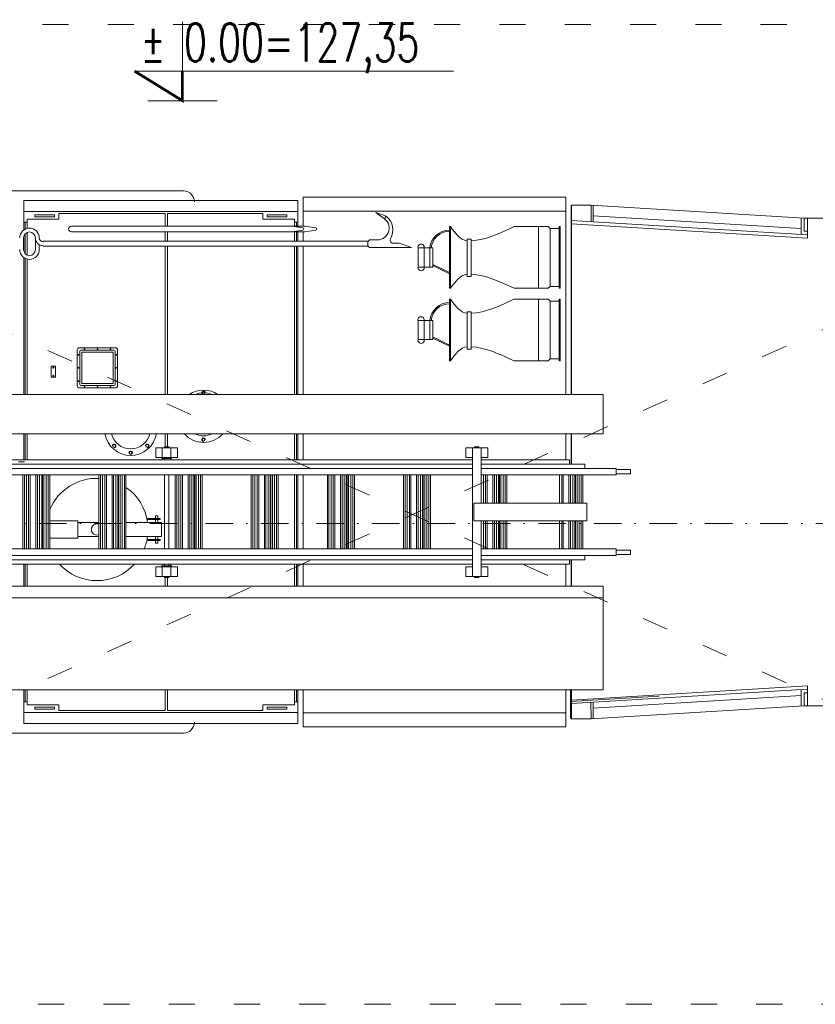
# Model space of a CAD drawing. Header units: centimetres. Extents: x -122 to 72759, y 3298 to 43172.
# Tile 17 of 168: x 38022 to 38387, y 8229 to 8681. Entities that reach past the tile are written whole.
import ezdxf

# ---------------------------------------------------------------- set-up
doc = ezdxf.new("R2010")
doc.units = ezdxf.units.CM
doc.header["$MEASUREMENT"] = 0
doc.linetypes.add('ACAD_ISO03W100', pattern=[30, 12, -18])
doc.linetypes.add('DASHDOT', pattern=[25.4, 12.7, -6.35, 0, -6.35])
for name, color, linetype, lineweight in [('0-meble', 7, 'Continuous', 5), ('0-OSIE', 7, 'DASHDOT', 5), ('meble', 7, 'Continuous', 5), ('PR-METKI', 7, 'Continuous', 5), ('ZZZ_Xref', 7, 'Continuous', 5)]:
    doc.layers.add(name, color=color, linetype=linetype, lineweight=lineweight)
doc.styles.get("Standard").update_dxf_attribs({"font": 'ARIAL.TTF'})

# ---------------------------------------------------------------- blocks, each defined once
blk = doc.blocks.new('G$CA1DC9C89')
at = {"layer": '0-meble', "lineweight": 5, "const_width": 1.25}
blk.add_lwpolyline([(3428.43, -1958.11), (3450.38, -1971.65), (3450.38, -1958.11)], dxfattribs=at)
at = {"layer": '0-OSIE', "lineweight": 5}
blk.add_lwpolyline([(-236.55, -2165.81), (4271.92, -2165.81)], dxfattribs=at)
at = {"layer": 'meble', "lineweight": 5}
for p, q in [((3450.94, -2013.12), (3347.95, -2013.12)), ((3505.88, -2015.92), (3505.88, -2029.33)), ((3626.57, -2015.92), (3505.88, -2015.92)), ((3626.57, -2015.92), (3626.57, -2106.61)), ((3503.48, -2017.52), (3377.5, -2017.52)), ((3377.5, -2017.52), (3377.5, -2030.98)), ((3503.48, -2017.52), (3503.48, -2029.33)), ((3628.97, -2019.62), (3628.97, -2106.61)), ((3629.17, -2019.62), (3629.17, -2106.61)), ((3629.17, -2019.62), (3633.17, -2019.62)), ((3633.17, -2019.62), (3638.17, -2019.62)), ((3638.17, -2019.62), (3736.16, -2025.62)), ((3638.17, -2019.62), (3638.17, -2027.21)), ((3639.17, -2019.62), (3639.17, -2027.27)), ((3377.5, -2022.52), (3503.48, -2022.52)), ((3393.59, -2026.02), (3379.1, -2026.02)), ((3379.1, -2026.02), (3379.1, -2030.26)), ((3393.59, -2026.02), (3393.59, -2023.52)), ((3393.59, -2023.52), (3442.47, -2023.52)), ((3442.47, -2023.52), (3442.47, -2029.33)), ((3443.47, -2029.33), (3443.47, -2023.52)), ((3443.47, -2023.52), (3487.38, -2023.52)), ((3487.38, -2026.02), (3487.38, -2023.52)), ((3487.38, -2023.52), (3487.38, -2026.02)), ((3501.88, -2026.02), (3487.38, -2026.02)), ((3501.88, -2026.02), (3501.88, -2029.33)), ((3626.57, -2022.42), (3505.88, -2022.42)), ((3505.88, -2022.42), (3505.88, -2029.33)), ((3543.98, -2024.71), (3539.23, -2023.01)), ((3539.23, -2023.01), (3543.22, -2025.89)), ((3543.18, -2025.89), (3544.06, -2024.71)), ((3639.15, -2024.47), (3734.66, -2030.32)), ((3734.66, -2033.12), (3734.66, -2025.62)), ((3736.16, -2025.62), (3754.16, -2025.62)), ((3736.16, -2031.55), (3736.16, -2025.62)), ((3737.66, -2034.81), (3737.66, -2025.62)), ((3379.1, -2027.52), (3377.5, -2027.52)), ((3378.1, -2027.52), (3378.1, -2030.62)), ((3399.34, -2029.33), (3420.73, -2029.33)), ((3420.73, -2029.33), (3426.21, -2029.33)), ((3426.21, -2029.33), (3451.88, -2029.33)), ((3451.88, -2029.33), (3506.67, -2029.33)), ((3505.75, -2030.06), (3500.73, -2029.33)), ((3501.88, -2027.52), (3503.48, -2027.52)), ((3502.88, -2027.52), (3502.88, -2029.33)), ((3511.69, -2030.06), (3506.67, -2029.33)), ((3573.55, -2029.48), (3573.1, -2029.48)), ((3573.1, -2057.83), (3573.1, -2029.48)), ((3573.55, -2057.83), (3573.55, -2029.48)), ((3602.8, -2029.48), (3614.05, -2029.48)), ((3614.05, -2057.83), (3614.05, -2029.48)), ((3618.5, -2029.48), (3614.05, -2029.48)), ((3619.4, -2030.38), (3618.5, -2029.48)), ((3619.4, -2056.93), (3619.4, -2030.38)), ((3623.45, -2030.38), (3619.4, -2030.38)), ((3623.45, -2057.83), (3623.45, -2029.48)), ((3623.9, -2029.48), (3623.45, -2029.48)), ((3623.9, -2057.83), (3623.9, -2029.48)), ((3629.17, -2026.66), (3737.66, -2033.31)), ((3629.17, -2028.16), (3737.66, -2034.81)), ((3377.4, -2034.65), (3377.4, -2040.05)), ((3377.5, -2033.92), (3377.5, -2040.77)), ((3378.1, -2032.83), (3378.1, -2041.86)), ((3379.1, -2032.14), (3379.1, -2042.55)), ((3382.8, -2040.05), (3382.8, -2034.65)), ((3399.34, -2031.84), (3420.74, -2031.84)), ((3420.74, -2031.84), (3426.52, -2031.84)), ((3426.52, -2031.84), (3451.88, -2031.84)), ((3442.47, -2031.84), (3442.47, -2036.16)), ((3443.47, -2036.16), (3443.47, -2031.84)), ((3451.88, -2031.84), (3506.67, -2031.84)), ((3505.74, -2031.13), (3500.73, -2031.84)), ((3501.88, -2031.84), (3501.88, -2036.16)), ((3502.88, -2031.84), (3502.88, -2036.16)), ((3503.48, -2031.84), (3503.48, -2036.16)), ((3505.88, -2031.84), (3505.88, -2036.16)), ((3505.88, -2031.84), (3505.88, -2036.16)), ((3511.68, -2031.13), (3506.67, -2031.84)), ((3732.65, -2033), (3732.45, -2033.01)), ((3736.16, -2031.55), (3737.66, -2031.55)), ((3382.8, -2040.05), (3382.8, -2036.54)), ((3384.6, -2040.05), (3384.6, -2037.76)), ((3386.4, -2036.45), (3386.4, -2036.16)), ((3452, -2036.16), (3386.4, -2036.16)), ((3386.4, -2038.25), (3386.4, -2038.5)), ((3451.62, -2038.5), (3386.4, -2038.5)), ((3442.47, -2038.5), (3442.47, -2106.61)), ((3443.47, -2106.61), (3443.47, -2038.5)), ((3527.74, -2038.5), (3451.62, -2038.5)), ((3527.7, -2036.16), (3452, -2036.16)), ((3501.88, -2038.5), (3501.88, -2106.61)), ((3502.88, -2038.5), (3502.88, -2106.61)), ((3503.48, -2038.5), (3503.48, -2106.61)), ((3505.88, -2038.5), (3505.88, -2106.61)), ((3505.88, -2038.5), (3505.88, -2106.61)), ((3535.51, -2036.16), (3527.7, -2036.16)), ((3535.51, -2038.5), (3527.7, -2038.5)), ((3535.51, -2038.23), (3535.51, -2038.5)), ((3535.52, -2036.45), (3536.42, -2035.55)), ((3536.42, -2035.55), (3535.52, -2036.45)), ((3535.52, -2036.45), (3535.52, -2036.16)), ((3535.52, -2038.25), (3535.52, -2036.45)), ((3535.52, -2038.25), (3536.42, -2039.15)), ((3536.42, -2035.55), (3539.03, -2035.55)), ((3536.42, -2039.15), (3538.55, -2039.15)), ((3538.55, -2039.15), (3555.58, -2039.15)), ((3549.97, -2037.08), (3547.17, -2037.08)), ((3547.83, -2037.08), (3547.4, -2037.08)), ((3555.65, -2039.15), (3549.97, -2037.08)), ((3558.66, -2039.26), (3558.66, -2048.06)), ((3565.51, -2039.26), (3558.66, -2039.26)), ((3561.5, -2039.26), (3561.5, -2048.06)), ((3564.14, -2039.26), (3564.14, -2048.06)), ((3565.51, -2039.26), (3565.51, -2048.06)), ((3583.01, -2035.33), (3581.21, -2035.33)), ((3581.21, -2035.33), (3581.21, -2052.43)), ((3583.01, -2052.43), (3583.01, -2035.33)), ((3377.5, -2043.72), (3377.5, -2106.61)), ((3378.1, -2044.08), (3378.1, -2106.61)), ((3379.1, -2044.43), (3379.1, -2106.61)), ((3565.51, -2048.06), (3558.66, -2048.06)), ((3564.12, -2046.14), (3564.14, -2046.15)), ((3565.51, -2046.82), (3573.1, -2050.56)), ((3565.51, -2047.39), (3573.1, -2051.12)), ((3581.21, -2052.43), (3583.01, -2052.43)), ((3619.4, -2056.93), (3618.5, -2057.83)), ((3623.45, -2056.93), (3619.4, -2056.93)), ((3573.55, -2057.83), (3573.1, -2057.83)), ((3602.8, -2057.83), (3614.05, -2057.83)), ((3618.5, -2057.83), (3614.05, -2057.83)), ((3623.9, -2057.83), (3623.45, -2057.83)), ((3573.55, -2062.82), (3573.1, -2062.82)), ((3573.1, -2091.17), (3573.1, -2062.82)), ((3573.55, -2091.17), (3573.55, -2062.82)), ((3602.8, -2062.82), (3614.05, -2062.82)), ((3614.05, -2091.17), (3614.05, -2062.82)), ((3618.5, -2062.82), (3614.05, -2062.82)), ((3619.4, -2063.72), (3618.5, -2062.82)), ((3619.4, -2090.27), (3619.4, -2063.72)), ((3623.45, -2063.72), (3619.4, -2063.72)), ((3623.45, -2091.17), (3623.45, -2062.82)), ((3623.9, -2062.82), (3623.45, -2062.82)), ((3623.9, -2091.17), (3623.9, -2062.82)), ((3583.01, -2068.67), (3581.21, -2068.67)), ((3581.21, -2068.67), (3581.21, -2085.76)), ((3583.01, -2085.76), (3583.01, -2068.67)), ((3558.66, -2072.59), (3558.66, -2081.39)), ((3565.51, -2072.59), (3558.66, -2072.59)), ((3561.5, -2072.59), (3561.5, -2081.39)), ((3564.14, -2072.59), (3564.14, -2081.39)), ((3565.51, -2072.59), (3565.51, -2081.39)), ((3565.51, -2080.16), (3573.1, -2083.89)), ((3565.51, -2081.39), (3558.66, -2081.39)), ((3565.51, -2080.72), (3573.1, -2084.46)), ((3402.95, -2088.42), (3402.35, -2088.42)), ((3402.65, -2088.12), (3402.65, -2088.72)), ((3403.2, -2086.77), (3403.2, -2101.97)), ((3418.9, -2086.27), (3403.7, -2086.27)), ((3418.5, -2087.17), (3404.1, -2087.17)), ((3404.1, -2087.17), (3404.1, -2101.57)), ((3405.05, -2085.72), (3405.65, -2085.72)), ((3405.35, -2086.02), (3405.35, -2085.42)), ((3411.05, -2085.72), (3411.65, -2085.72)), ((3411.35, -2086.02), (3411.35, -2085.42)), ((3417.05, -2085.72), (3417.65, -2085.72)), ((3417.35, -2086.02), (3417.35, -2085.42)), ((3418.5, -2101.57), (3418.5, -2087.17)), ((3419.4, -2101.97), (3419.4, -2086.77)), ((3419.65, -2088.42), (3420.25, -2088.42)), ((3419.95, -2088.12), (3419.95, -2088.72)), ((3581.21, -2085.76), (3583.01, -2085.76)), ((3390.05, -2093.65), (3391.55, -2093.65)), ((3390.05, -2093.65), (3392.05, -2093.65)), ((3390.05, -2098.65), (3390.05, -2093.65)), ((3390.05, -2098.65), (3390.05, -2093.65)), ((3391.05, -2094.65), (3391.05, -2093.85)), ((3392.05, -2098.65), (3392.05, -2093.65)), ((3573.55, -2091.17), (3573.1, -2091.17)), ((3602.8, -2091.17), (3614.05, -2091.17)), ((3618.5, -2091.17), (3614.05, -2091.17)), ((3619.4, -2090.27), (3618.5, -2091.17)), ((3623.45, -2090.27), (3619.4, -2090.27)), ((3623.9, -2091.17), (3623.45, -2091.17)), ((3390.65, -2094.25), (3391.45, -2094.25)), ((3390.65, -2098.05), (3391.45, -2098.05)), ((3391.05, -2098.45), (3391.05, -2097.65)), ((3402.95, -2094.42), (3402.35, -2094.42)), ((3402.65, -2094.11), (3402.65, -2094.72)), ((3419.65, -2094.42), (3420.25, -2094.42)), ((3419.95, -2094.11), (3419.95, -2094.72)), ((3391.55, -2098.65), (3390.05, -2098.65)), ((3392.05, -2098.65), (3390.05, -2098.65)), ((3402.95, -2100.42), (3402.35, -2100.42)), ((3402.65, -2100.11), (3402.65, -2100.72)), ((3403.7, -2102.47), (3418.9, -2102.47)), ((3404.1, -2101.57), (3418.5, -2101.57)), ((3405.05, -2103.02), (3405.65, -2103.02)), ((3405.35, -2102.71), (3405.35, -2103.32)), ((3411.05, -2103.02), (3411.65, -2103.02)), ((3411.35, -2102.71), (3411.35, -2103.32)), ((3417.05, -2103.02), (3417.65, -2103.02)), ((3417.35, -2102.71), (3417.35, -2103.32)), ((3419.65, -2100.42), (3420.25, -2100.42)), ((3419.95, -2100.11), (3419.95, -2100.72)), ((3224.51, -2106.61), (3643.79, -2106.61)), ((3643.79, -2106.61), (3643.79, -2124.61)), ((3224.51, -2124.61), (3643.79, -2124.61)), ((3377.5, -2124.61), (3377.5, -2136.58)), ((3378.1, -2124.61), (3378.1, -2136.58)), ((3379.1, -2124.61), (3379.1, -2136.61)), ((3442.47, -2124.61), (3442.47, -2130.66)), ((3443.47, -2130.66), (3443.47, -2124.61)), ((3501.88, -2124.61), (3501.88, -2136.58)), ((3502.88, -2124.61), (3502.88, -2136.58)), ((3503.48, -2124.61), (3503.48, -2136.58)), ((3505.88, -2124.61), (3505.88, -2136.58)), ((3505.88, -2124.61), (3505.88, -2136.58)), ((3626.57, -2124.61), (3626.57, -2136.58)), ((3628.97, -2124.61), (3628.97, -2138.58)), ((3629.17, -2124.61), (3629.17, -2138.58)), ((3438.11, -2131.16), (3441.11, -2131.16)), ((3438.11, -2131.16), (3438.11, -2135.56)), ((3441.11, -2131.16), (3445.11, -2131.16)), ((3441.11, -2135.56), (3441.11, -2131.16)), ((3442.11, -2131.16), (3442.11, -2130.66)), ((3442.11, -2130.66), (3444.11, -2130.66)), ((3444.11, -2131.16), (3444.11, -2130.66)), ((3445.11, -2135.56), (3445.11, -2131.16)), ((3445.11, -2131.16), (3448.11, -2131.16)), ((3448.11, -2131.16), (3448.11, -2135.56)), ((3580.66, -2131.16), (3583.66, -2131.16)), ((3580.66, -2131.16), (3580.66, -2135.56)), ((3583.66, -2131.16), (3583.66, -2138.58)), ((3583.66, -2131.16), (3587.66, -2131.16)), ((3584.66, -2131.16), (3584.66, -2130.66)), ((3584.66, -2130.66), (3586.66, -2130.66)), ((3586.66, -2131.16), (3586.66, -2130.66)), ((3587.66, -2131.16), (3587.66, -2138.58)), ((3587.66, -2131.16), (3590.66, -2131.16)), ((3590.66, -2131.16), (3590.66, -2135.56)), ((3345.45, -2138.58), (3583.66, -2138.58)), ((3346.36, -2136.58), (3583.66, -2136.58)), ((3375, -2137.61), (3377.85, -2137.61)), ((3438.11, -2135.56), (3443.11, -2135.56)), ((3440.86, -2135.56), (3440.86, -2136.06)), ((3440.86, -2136.06), (3445.36, -2136.06)), ((3441.11, -2136.06), (3441.11, -2136.58)), ((3442.11, -2136.06), (3442.11, -2136.58)), ((3448.11, -2135.56), (3443.11, -2135.56)), ((3445.11, -2136.06), (3445.11, -2136.58)), ((3445.36, -2135.56), (3445.36, -2136.06)), ((3580.66, -2135.56), (3583.66, -2135.56)), ((3583.66, -2136.58), (3583.66, -2184.57)), ((3590.66, -2135.56), (3587.66, -2135.56)), ((3587.66, -2136.58), (3587.66, -2156.58)), ((3587.66, -2136.58), (3610.61, -2136.58)), ((3587.66, -2138.58), (3610.61, -2138.58)), ((3610.61, -2136.58), (3628.24, -2136.58)), ((3610.61, -2138.58), (3635.24, -2138.58)), ((3628.24, -2136.58), (3628.24, -2138.58)), ((3635.24, -2138.58), (3635.24, -2140.58)), ((3344.37, -2143.58), (3583.66, -2143.58)), ((3345.02, -2140.58), (3377.5, -2140.58)), ((3377.04, -2143.58), (3377.04, -2177.57)), ((3377.5, -2140.58), (3583.66, -2140.58)), ((3377.74, -2143.58), (3377.74, -2177.57)), ((3378.74, -2143.58), (3378.74, -2177.57)), ((3379.7, -2143.58), (3379.7, -2177.57)), ((3380.44, -2143.58), (3380.44, -2177.57)), ((3383.04, -2143.58), (3383.04, -2177.57)), ((3383.74, -2143.58), (3383.74, -2177.57)), ((3384.74, -2177.57), (3384.74, -2143.58)), ((3385.7, -2143.58), (3385.7, -2177.57)), ((3386.04, -2143.58), (3386.04, -2177.57)), ((3386.74, -2143.58), (3386.74, -2177.57)), ((3387.74, -2177.57), (3387.74, -2143.58)), ((3388.7, -2143.58), (3388.7, -2177.57)), ((3389.44, -2143.58), (3389.44, -2164.61)), ((3412.04, -2143.58), (3412.04, -2177.57)), ((3412.74, -2143.58), (3412.74, -2177.57)), ((3413.73, -2143.58), (3413.73, -2177.57)), ((3414.7, -2143.58), (3414.7, -2177.57)), ((3415.44, -2143.58), (3415.44, -2177.57)), ((3418.04, -2143.58), (3418.04, -2177.57)), ((3418.74, -2143.58), (3418.74, -2177.57)), ((3419.74, -2177.57), (3419.74, -2143.58)), ((3420.7, -2143.58), (3420.7, -2177.57)), ((3421.04, -2143.58), (3421.04, -2177.57)), ((3421.74, -2143.58), (3421.74, -2177.57)), ((3422.74, -2177.57), (3422.74, -2143.58)), ((3423.7, -2143.58), (3423.7, -2177.57)), ((3424.44, -2143.58), (3424.44, -2177.57)), ((3442.11, -2143.58), (3442.11, -2177.57)), ((3444.11, -2143.58), (3444.11, -2177.57)), ((3447.04, -2143.58), (3447.04, -2177.57)), ((3447.74, -2143.58), (3447.74, -2177.57)), ((3448.73, -2143.58), (3448.73, -2177.57)), ((3449.69, -2143.58), (3449.69, -2177.57)), ((3450.44, -2143.58), (3450.44, -2177.57)), ((3453.03, -2143.58), (3453.03, -2177.57)), ((3453.74, -2143.58), (3453.74, -2177.57)), ((3454.73, -2177.57), (3454.73, -2143.58)), ((3455.69, -2143.58), (3455.69, -2177.57)), ((3456.03, -2143.58), (3456.03, -2177.57)), ((3456.74, -2143.58), (3456.74, -2177.57)), ((3457.73, -2177.57), (3457.73, -2143.58)), ((3458.69, -2143.58), (3458.69, -2177.57)), ((3459.43, -2143.58), (3459.43, -2177.57)), ((3482.03, -2143.58), (3482.03, -2177.57)), ((3482.73, -2143.58), (3482.73, -2177.57)), ((3483.73, -2143.58), (3483.73, -2177.57)), ((3484.69, -2143.58), (3484.69, -2177.57)), ((3485.43, -2140.58), (3488.03, -2140.58)), ((3485.43, -2143.58), (3485.43, -2177.57)), ((3488.03, -2143.58), (3488.03, -2177.57)), ((3488.73, -2143.58), (3488.73, -2177.57)), ((3489.73, -2177.57), (3489.73, -2143.58)), ((3490.69, -2143.58), (3490.69, -2177.57)), ((3491.03, -2143.58), (3491.03, -2177.57)), ((3491.73, -2143.58), (3491.73, -2177.57)), ((3492.73, -2177.57), (3492.73, -2143.58)), ((3493.69, -2143.58), (3493.69, -2177.57)), ((3494.43, -2143.58), (3494.43, -2177.57)), ((3501.88, -2143.58), (3501.88, -2177.57)), ((3502.88, -2143.58), (3502.88, -2177.57)), ((3503.48, -2177.57), (3503.48, -2143.58)), ((3505.88, -2177.57), (3505.88, -2143.58)), ((3505.88, -2143.58), (3505.88, -2150.1)), ((3517.03, -2143.58), (3517.03, -2177.57)), ((3517.73, -2143.58), (3517.73, -2177.57)), ((3518.72, -2143.58), (3518.72, -2177.57)), ((3519.69, -2143.58), (3519.69, -2177.57)), ((3520.43, -2143.58), (3520.43, -2177.57)), ((3523.03, -2143.58), (3523.03, -2177.57)), ((3523.73, -2143.58), (3523.73, -2177.57)), ((3524.73, -2177.57), (3524.73, -2143.58)), ((3525.69, -2143.58), (3525.69, -2177.57)), ((3526.03, -2143.58), (3526.03, -2177.57)), ((3526.73, -2143.58), (3526.73, -2177.57)), ((3527.73, -2177.57), (3527.73, -2143.58)), ((3528.69, -2143.58), (3528.69, -2177.57)), ((3529.43, -2143.58), (3529.43, -2177.57)), ((3552.02, -2143.58), (3552.02, -2177.57)), ((3552.72, -2143.58), (3552.72, -2177.57)), ((3553.72, -2143.58), (3553.72, -2177.57)), ((3554.68, -2143.58), (3554.68, -2177.57)), ((3555.42, -2143.58), (3555.42, -2177.57)), ((3558.02, -2143.58), (3558.02, -2177.57)), ((3558.72, -2143.58), (3558.72, -2177.57)), ((3559.72, -2177.57), (3559.72, -2143.58)), ((3560.68, -2143.58), (3560.68, -2177.57)), ((3561.02, -2143.58), (3561.02, -2177.57)), ((3561.72, -2143.58), (3561.72, -2177.57)), ((3562.72, -2177.57), (3562.72, -2143.58)), ((3563.68, -2143.58), (3563.68, -2177.57)), ((3564.42, -2143.58), (3564.42, -2177.57)), ((3587.66, -2140.58), (3610.61, -2140.58)), ((3587.66, -2143.58), (3610.61, -2143.58)), ((3588.71, -2143.58), (3588.71, -2156.58)), ((3589.68, -2143.58), (3589.68, -2156.58)), ((3590.42, -2143.58), (3590.42, -2156.58)), ((3593.02, -2143.58), (3593.02, -2156.58)), ((3593.72, -2143.58), (3593.72, -2156.58)), ((3594.72, -2156.58), (3594.72, -2143.58)), ((3595.68, -2143.58), (3595.68, -2156.58)), ((3596.02, -2143.58), (3596.02, -2156.58)), ((3596.72, -2143.58), (3596.72, -2156.58)), ((3597.72, -2156.58), (3597.72, -2143.58)), ((3598.68, -2143.58), (3598.68, -2156.58)), ((3599.42, -2143.58), (3599.42, -2156.58)), ((3610.61, -2140.58), (3649.74, -2140.58)), ((3610.61, -2143.58), (3649.74, -2143.58)), ((3623.71, -2143.58), (3623.71, -2156.58)), ((3624.68, -2143.58), (3624.68, -2156.58)), ((3625.42, -2143.58), (3625.42, -2156.58)), ((3626.94, -2140.58), (3649.74, -2140.58)), ((3628.02, -2143.58), (3628.02, -2156.58)), ((3628.72, -2143.58), (3628.72, -2156.58)), ((3629.72, -2156.58), (3629.72, -2143.58)), ((3630.68, -2143.58), (3630.68, -2156.58)), ((3631.02, -2143.58), (3631.02, -2156.58)), ((3631.72, -2143.58), (3631.72, -2156.58)), ((3632.72, -2156.58), (3632.72, -2143.58)), ((3632.94, -2143.58), (3649.74, -2143.58)), ((3633.67, -2143.58), (3633.67, -2156.58)), ((3634.42, -2143.58), (3634.42, -2156.58)), ((3649.74, -2140.58), (3649.74, -2143.58)), ((3649.74, -2141.08), (3655.17, -2141.08)), ((3655.17, -2143.08), (3649.74, -2143.08)), ((3655.17, -2141.08), (3656.23, -2141.08)), ((3655.17, -2143.08), (3656.23, -2143.08)), ((3656.23, -2141.08), (3656.23, -2143.08)), ((3584.26, -2156.58), (3636.22, -2156.58)), ((3584.26, -2156.58), (3584.26, -2164.58)), ((3636.22, -2156.58), (3636.22, -2164.58)), ((3389.44, -2164.61), (3402.34, -2164.61)), ((3389.44, -2164.61), (3389.44, -2177.57)), ((3402.34, -2164.61), (3402.34, -2172.61)), ((3402.34, -2165.36), (3412.04, -2165.36)), ((3424.44, -2165.36), (3440.84, -2165.36)), ((3434.05, -2163.61), (3440.09, -2163.61)), ((3434.14, -2164.01), (3440.09, -2164.01)), ((3439.14, -2162.36), (3437.94, -2162.36)), ((3437.94, -2162.36), (3437.94, -2163.61)), ((3437.94, -2164.01), (3437.94, -2165.36)), ((3439.14, -2163.61), (3439.14, -2162.36)), ((3439.14, -2165.36), (3439.14, -2164.01)), ((3439.19, -2163.61), (3439.19, -2164.01)), ((3440.09, -2163.61), (3440.09, -2164.01)), ((3440.84, -2165.36), (3440.84, -2171.86)), ((3584.26, -2164.58), (3636.22, -2164.58)), ((3587.66, -2164.58), (3587.66, -2190.15)), ((3588.71, -2164.58), (3588.71, -2177.57)), ((3589.68, -2164.58), (3589.68, -2177.57)), ((3590.42, -2164.58), (3590.42, -2177.57)), ((3593.02, -2164.58), (3593.02, -2177.57)), ((3593.72, -2164.58), (3593.72, -2177.57)), ((3594.72, -2177.57), (3594.72, -2164.58)), ((3595.68, -2164.58), (3595.68, -2177.57)), ((3596.02, -2164.58), (3596.02, -2177.57)), ((3596.72, -2164.58), (3596.72, -2177.57)), ((3597.72, -2177.57), (3597.72, -2164.58)), ((3598.68, -2164.58), (3598.68, -2177.57)), ((3599.42, -2164.58), (3599.42, -2177.57)), ((3623.71, -2164.58), (3623.71, -2177.57)), ((3624.68, -2164.58), (3624.68, -2177.57)), ((3625.42, -2164.58), (3625.42, -2177.57)), ((3628.02, -2164.58), (3628.02, -2177.57)), ((3628.72, -2164.58), (3628.72, -2177.57)), ((3629.72, -2177.57), (3629.72, -2164.58)), ((3630.68, -2164.58), (3630.68, -2177.57)), ((3631.02, -2164.58), (3631.02, -2177.57)), ((3631.72, -2164.58), (3631.72, -2177.57)), ((3632.72, -2177.57), (3632.72, -2164.58)), ((3633.67, -2164.58), (3633.67, -2177.57)), ((3634.42, -2164.58), (3634.42, -2177.57)), ((3383.05, -2173.21), (3383.05, -2172.61)), ((3383.05, -2174.86), (3383.05, -2173.61)), ((3389.44, -2172.61), (3402.34, -2172.61)), ((3402.34, -2171.86), (3412.04, -2171.86)), ((3440.84, -2171.86), (3424.44, -2171.86)), ((3434.05, -2173.61), (3440.09, -2173.61)), ((3434.14, -2173.21), (3440.09, -2173.21)), ((3437.94, -2171.86), (3437.94, -2173.21)), ((3437.94, -2173.61), (3437.94, -2174.86)), ((3437.94, -2174.86), (3439.14, -2174.86)), ((3439.14, -2173.21), (3439.14, -2171.86)), ((3439.14, -2174.86), (3439.14, -2173.61)), ((3439.19, -2173.61), (3439.19, -2173.21)), ((3440.09, -2173.61), (3440.09, -2173.21)), ((3343.74, -2177.57), (3583.66, -2177.57)), ((3587.66, -2177.57), (3610.61, -2177.57)), ((3610.61, -2177.57), (3649.74, -2177.57)), ((3649.74, -2177.57), (3632.94, -2177.57)), ((3649.74, -2177.57), (3649.74, -2180.57)), ((3649.74, -2178.07), (3655.17, -2178.07)), ((3655.17, -2178.07), (3656.23, -2178.07)), ((3656.23, -2178.07), (3656.23, -2180.07)), ((3345.26, -2180.57), (3583.66, -2180.57)), ((3345.45, -2182.57), (3583.66, -2182.57)), ((3587.66, -2180.57), (3610.61, -2180.57)), ((3587.66, -2182.57), (3587.66, -2184.57)), ((3587.66, -2182.57), (3610.61, -2182.57)), ((3610.61, -2180.57), (3649.74, -2180.57)), ((3610.61, -2182.57), (3635.24, -2182.57)), ((3628.24, -2182.57), (3628.24, -2184.57)), ((3628.97, -2182.57), (3628.97, -2194.58)), ((3629.17, -2182.57), (3629.17, -2194.58)), ((3635.24, -2180.57), (3635.24, -2182.57)), ((3655.17, -2180.07), (3649.74, -2180.07)), ((3655.17, -2180.07), (3656.23, -2180.07)), ((3346.81, -2184.57), (3583.66, -2184.57)), ((3583.66, -2184.57), (3351.38, -2184.57)), ((3377.5, -2184.57), (3377.5, -2194.58)), ((3378.1, -2184.57), (3378.1, -2194.58)), ((3379.1, -2184.57), (3379.1, -2194.58)), ((3438.11, -2185.75), (3443.11, -2185.75)), ((3438.11, -2185.75), (3438.11, -2190.15)), ((3440.86, -2185.75), (3440.86, -2185.25)), ((3440.86, -2185.25), (3445.36, -2185.25)), ((3441.11, -2184.57), (3441.11, -2185.25)), ((3441.11, -2185.75), (3441.11, -2190.15)), ((3442.11, -2184.57), (3442.11, -2185.25)), ((3443.11, -2185.75), (3448.11, -2185.75)), ((3444.11, -2184.57), (3444.11, -2185.25)), ((3445.11, -2184.57), (3445.11, -2185.25)), ((3445.11, -2185.75), (3445.11, -2190.15)), ((3445.36, -2185.75), (3445.36, -2185.25)), ((3448.11, -2185.75), (3448.11, -2190.15)), ((3501.88, -2184.57), (3501.88, -2194.58)), ((3502.88, -2184.57), (3502.88, -2194.58)), ((3503.48, -2194.58), (3503.48, -2184.57)), ((3505.88, -2194.58), (3505.88, -2184.57)), ((3580.66, -2185.75), (3583.66, -2185.75)), ((3580.66, -2185.75), (3580.66, -2190.15)), ((3583.66, -2184.57), (3583.66, -2190.15)), ((3610.61, -2184.57), (3587.66, -2184.57)), ((3587.66, -2184.57), (3610.61, -2184.57)), ((3587.66, -2185.75), (3590.66, -2185.75)), ((3590.66, -2185.75), (3590.66, -2190.15)), ((3610.61, -2184.57), (3628.24, -2184.57)), ((3628.24, -2184.57), (3614.6, -2184.57)), ((3626.57, -2184.57), (3626.57, -2194.58)), ((3438.11, -2190.15), (3441.11, -2190.15)), ((3441.11, -2190.15), (3445.11, -2190.15)), ((3442.11, -2190.15), (3442.11, -2190.65)), ((3442.11, -2190.65), (3444.11, -2190.65)), ((3442.47, -2190.65), (3442.47, -2194.58)), ((3443.47, -2190.65), (3443.47, -2194.58)), ((3444.11, -2190.15), (3444.11, -2190.65)), ((3448.11, -2190.15), (3445.11, -2190.15)), ((3580.66, -2190.15), (3583.66, -2190.15)), ((3583.66, -2190.15), (3587.66, -2190.15)), ((3584.66, -2190.15), (3584.66, -2190.65)), ((3584.66, -2190.65), (3586.66, -2190.65)), ((3586.66, -2190.15), (3586.66, -2190.65)), ((3590.66, -2190.15), (3587.66, -2190.15)), ((3224.51, -2194.58), (3643.79, -2194.58)), ((3643.79, -2242.24), (3643.79, -2194.58)), ((3224.51, -2199.97), (3643.79, -2199.97)), ((3432.64, -2199.97), (3413.71, -2199.97)), ((3224.51, -2242.24), (3643.79, -2242.24)), ((3377.5, -2242.24), (3377.5, -2257.7)), ((3378.1, -2242.24), (3378.1, -2247.7)), ((3379.1, -2242.24), (3379.1, -2249.2)), ((3442.47, -2242.24), (3442.47, -2251.7)), ((3443.47, -2242.24), (3443.47, -2251.7)), ((3501.88, -2242.24), (3501.88, -2249.2)), ((3502.88, -2242.24), (3502.88, -2247.7)), ((3503.48, -2257.7), (3503.48, -2242.24)), ((3505.88, -2259.3), (3505.88, -2242.24)), ((3626.57, -2242.24), (3626.57, -2259.3)), ((3626.57, -2242.24), (3626.57, -2258.65)), ((3628.73, -2242.24), (3628.73, -2255.32)), ((3628.91, -2242.24), (3628.91, -2255.32)), ((3628.97, -2242.24), (3628.97, -2255.61)), ((3629.17, -2247.06), (3737.66, -2240.41)), ((3629.17, -2248.56), (3737.66, -2241.92)), ((3629.17, -2242.24), (3629.17, -2255.61)), ((3734.66, -2242.1), (3734.66, -2249.6)), ((3737.66, -2240.41), (3737.66, -2249.6)), ((3377.5, -2247.7), (3379.1, -2247.7)), ((3501.88, -2247.7), (3503.48, -2247.7)), ((3628.91, -2247.63), (3669.37, -2245.15)), ((3639.15, -2250.76), (3734.66, -2244.9)), ((3736.16, -2243.67), (3736.16, -2249.6)), ((3736.16, -2243.67), (3737.66, -2243.67)), ((3393.59, -2249.2), (3379.1, -2249.2)), ((3393.59, -2249.2), (3393.59, -2251.7)), ((3393.59, -2251.7), (3442.47, -2251.7)), ((3443.47, -2251.7), (3487.38, -2251.7)), ((3487.38, -2249.2), (3487.38, -2251.7)), ((3501.88, -2249.2), (3487.38, -2249.2)), ((3638.14, -2248.01), (3638.17, -2255.61)), ((3638.17, -2255.61), (3736.16, -2249.6)), ((3639.14, -2247.95), (3639.17, -2255.54)), ((3736.16, -2249.6), (3754.16, -2249.6)), ((3377.5, -2252.7), (3503.48, -2252.7)), ((3626.57, -2252.8), (3505.88, -2252.8)), ((3638.17, -2255.61), (3628.97, -2255.61)), ((3503.48, -2257.7), (3377.5, -2257.7)), ((3626.57, -2259.3), (3505.88, -2259.3)), ((3450.94, -2262.1), (3347.95, -2262.1))]:
    blk.add_line(p, q, dxfattribs=at)
at = {"layer": 'meble', "linetype": 'ACAD_ISO03W100', "lineweight": 5}
blk.add_lwpolyline([(4056.09, -2386.71), (3056.09, -2386.71), (3056.09, -1936.71), (4056.09, -1936.71), (4056.09, -2386.71), (3056.09, -1936.71), (4056.09, -1936.71), (3056.09, -2386.71)], dxfattribs=at)
at = {"layer": 'meble', "lineweight": 5}
for points in [[(3382.6, -2025.02), (3391.6, -2025.02), (3391.6, -2024.02), (3382.6, -2024.02)], [(3498.38, -2025.02), (3489.38, -2025.02), (3489.38, -2024.02), (3498.38, -2024.02)], [(3382.6, -2250.2), (3391.6, -2250.2), (3391.6, -2251.2), (3382.6, -2251.2)], [(3498.38, -2250.2), (3489.38, -2250.2), (3489.38, -2251.2), (3498.38, -2251.2)]]:
    blk.add_lwpolyline(points, close=True, dxfattribs=at)
blk.add_lwpolyline([(3403.05, -2103.61, -0.414214), (3402.05, -2102.62), (3402.05, -2086.12, -0.414214), (3403.05, -2085.12), (3419.55, -2085.12, -0.414214), (3420.55, -2086.12), (3420.55, -2102.62, -0.414214), (3419.55, -2103.61)], format="xyb", close=True, dxfattribs=at)
for centre, radius in [((3391.05, -2094.25), 0.2), ((3391.05, -2098.05), 0.2), ((3460.09, -2105.86), 0.62), ((3418.99, -2130.22), 0.62), ((3434.19, -2130.22), 0.62), ((3460.09, -2127.36), 0.62), ((3426.59, -2133.36), 0.62)]:
    blk.add_circle(centre, radius, dxfattribs=at)
for centre, radius, start, end in [((3450.94, -2018.12), 5, 0, 90), ((3539.92, -2030.19), 5.44, 260.3643, 52.7896), ((3538.98, -2031.02), 8.1, 330.109, 51.1754), ((3380.1, -2034.65), 4.5, 0, 180), ((3399.34, -2030.58), 1.26, 90, 270), ((3505.67, -2030.6), 0.54, 277.8417, 81.2754), ((3511.61, -2030.6), 0.54, 277.8417, 81.2754), ((3380.1, -2034.65), 2.7, 0, 180), ((3386.4, -2034.65), 3.6, 180, 270), ((3386.4, -2034.65), 1.8, 180, 270), ((3547.17, -2035.73), 1.35, 150.109, 270), ((3573.1, -2040.06), 9, 90, 174.8989), ((3573.1, -2040.06), 8.4, 90, 174.535), ((3560.07, -2038.98), 1.44, 348.832, 191.168), ((3380.1, -2040.05), 4.5, 180, 0), ((3380.1, -2040.05), 2.7, 180, 0), ((3560.07, -2048.34), 1.44, 168.832, 11.168), ((3573.1, -2073.39), 9, 90, 174.8989), ((3573.1, -2073.39), 8.4, 90, 174.535), ((3560.03, -2072.33), 1.44, 349.3753, 191.168), ((3560.07, -2081.67), 1.44, 168.832, 11.168), ((3403.7, -2086.77), 0.5, 90, 180), ((3418.9, -2086.77), 0.5, 360, 90), ((3403.7, -2101.97), 0.5, 180, 270), ((3418.9, -2101.97), 0.5, 270, 0), ((3460.09, -2116.61), 12, 56.4427, 123.5573), ((3460.09, -2116.61), 10.75, 68.4711, 111.5289), ((3460.09, -2105.86), 0.8, 357.8676, 270), ((3426.59, -2122.61), 12, 189.5851, 350.4149), ((3426.59, -2122.61), 9, 192.8275, 347.1725), ((3460.09, -2116.61), 12, 221.8103, 318.1897), ((3460.09, -2116.61), 9, 242.734, 297.266), ((3418.99, -2130.22), 0.8, 270, 182.1324), ((3434.19, -2130.22), 0.8, 270, 182.1324), ((3460.09, -2127.36), 0.8, 357.8676, 270), ((3426.59, -2133.36), 0.8, 270, 182.1324), ((3411.09, -2168.61), 23.5, 87.6919, 157.1358), ((3411.09, -2168.61), 23.5, 7.9494, 55.3938), ((3411.09, -2168.61), 2.55, 68.2136, 291.7864), ((3411.09, -2168.61), 23.5, 337.5675, 352.0506), ((3411.09, -2168.61), 23.5, 222.802, 317.198), ((3450.94, -2257.1), 5, 270, 0)]:
    blk.add_arc(centre, radius, start, end, dxfattribs=at)
for points in [[(3573.55, -2029.48), (3575.78, -2032.56), (3578.01, -2035.63), (3581.21, -2035.98)], [(3583.01, -2035.98), (3589.92, -2035.61), (3596.36, -2032.55), (3602.8, -2029.48)], [(3573.55, -2057.83), (3575.78, -2054.76), (3578.01, -2051.69), (3581.21, -2051.34)], [(3583.01, -2051.34), (3589.92, -2051.71), (3596.36, -2054.77), (3602.8, -2057.83)], [(3573.55, -2062.82), (3575.78, -2065.89), (3578.01, -2068.96), (3581.21, -2069.31)], [(3583.01, -2069.31), (3589.92, -2068.94), (3596.36, -2065.88), (3602.8, -2062.82)], [(3573.55, -2091.17), (3575.78, -2088.09), (3578.01, -2085.02), (3581.21, -2084.67)], [(3583.01, -2084.67), (3589.92, -2085.04), (3596.36, -2088.11), (3602.8, -2091.17)]]:
    blk.add_open_spline(points, degree=3, dxfattribs=at)
at = {"layer": 'PR-METKI', "lineweight": 5, "ltscale": 15}
for points in [[(3450.38, -1971.65), (3450.38, -1935.44)], [(3450.38, -1971.65), (3428.43, -1958.11), (3574.89, -1958.11), (3450.38, -1958.11), (3450.38, -1971.65)], [(3434.45, -1971.65), (3466.3, -1971.65)]]:
    blk.add_lwpolyline(points, dxfattribs=at)
at = {"layer": 'PR-METKI', "lineweight": 5, "ltscale": 15, "insert": (3431.13, -1936.14), "char_height": 17.5, "width": 275.4581, "attachment_point": 1, "rotation": 0}
blk.add_mtext('{\\W0.7;\\Fromans|c238;%%P 0.00=127,35}', dxfattribs=at)

msp = doc.modelspace()

# ---------------------------------------------------------------- block references
at = {"layer": 'ZZZ_Xref'}
msp.add_blockref('G$CA1DC9C89', (34646.15529, 10615.38849), dxfattribs=at)

doc.saveas('drawing.dxf')
